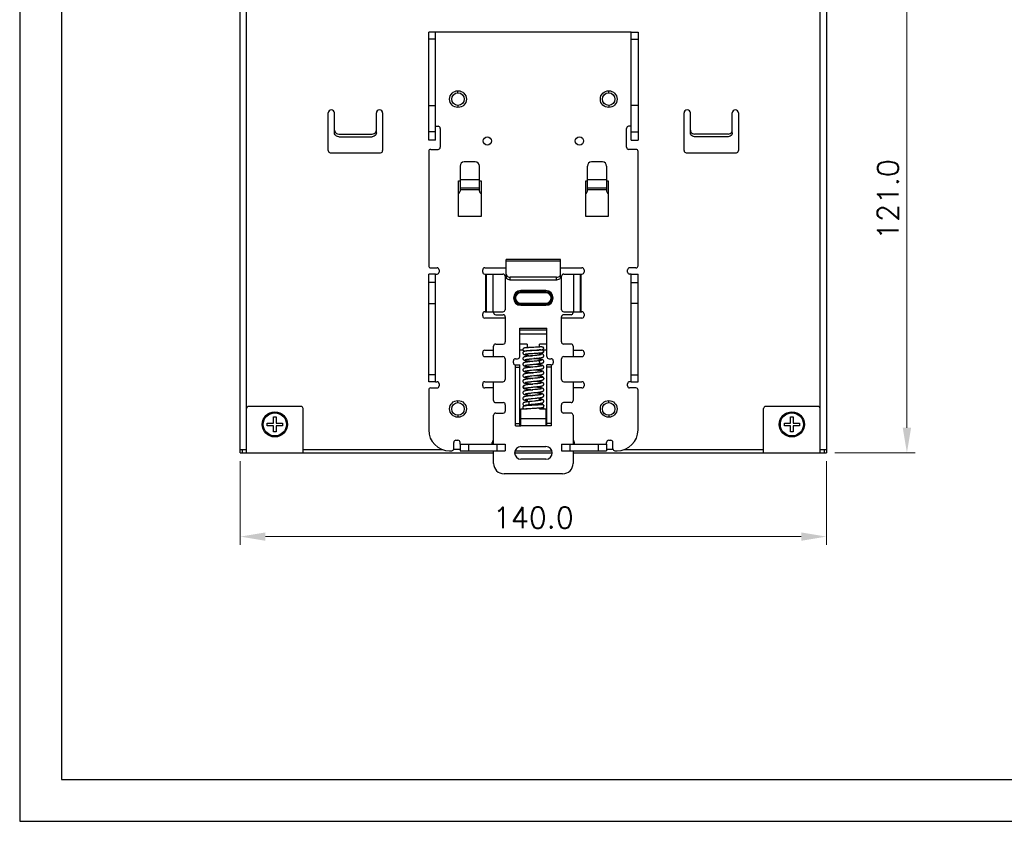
# Model space of a CAD drawing. Header units: inches. Extents: x 0 to 5108, y 0 to 2887.
# Tile 1 of 17: x 0 to 235, y 0 to 191. Entities that reach past the tile are written whole.
import ezdxf

# ---------------------------------------------------------------- set-up
doc = ezdxf.new("R2010")
doc.units = ezdxf.units.IN
doc.header["$MEASUREMENT"] = 0
doc.layers.add('Dimension', color=2, linetype='Continuous', lineweight=9)
doc.styles.add('ROMANS', font='romans')
doc.dimstyles.new('yutana', dxfattribs={"dimscale": 2, "dimtxt": 2, "dimasz": 1.5, "dimexe": 1, "dimexo": 1, "dimgap": 1, "dimtad": 1, "dimdec": 1, "dimzin": 0, "dimdsep": 46, "dimtxsty": 'ROMANS', "dimcen": 0, "dimadec": 0, "dimazin": 0, "dimtp": 0.01, "dimtm": 0.01, "dimtfac": 1, "dimtdec": 1, "dimtmove": 0, "dimatfit": 3, "dimfxl": 1, "dimtolj": 1, "dimtzin": 0, "dimlwd": 0, "dimlwe": 0, "dimarcsym": 0})

# ---------------------------------------------------------------- blocks, each defined once
blk = doc.blocks.new('*D6')
at = {"layer": 'Defpoints', "color": 0}
for p in [(192.69, 209), (211.92, 209), (192.69, 88)]:
    blk.add_point(p, dxfattribs=at)
at = {"layer": 'Dimension', "color": 0, "lineweight": 0}
for p, q in [((194.69, 209), (213.92, 209)), ((211.92, 94), (211.92, 203)), ((194.69, 88), (213.92, 88))]:
    blk.add_line(p, q, dxfattribs=at)
at = {"layer": 'Dimension', "color": 0}
for points in [[(210.92, 203), (212.92, 203), (211.92, 209)], [(210.92, 94), (212.92, 94), (211.92, 88)]]:
    blk.add_solid(points, dxfattribs=at)
at = {"layer": 'Dimension', "color": 0, "insert": (207.42, 148.5), "char_height": 5, "attachment_point": 5, "rotation": 90, "style": 'ROMANS'}
blk.add_mtext('\\A1;121.0', dxfattribs=at)
blk = doc.blocks.new('*D5')
at = {"layer": 'Defpoints', "color": 0}
for p in [(52.69, 88), (192.69, 88), (192.69, 68)]:
    blk.add_point(p, dxfattribs=at)
at = {"layer": 'Dimension', "color": 0, "lineweight": 0}
for p, q in [((52.69, 86), (52.69, 66)), ((192.69, 86), (192.69, 66)), ((58.69, 68), (186.69, 68))]:
    blk.add_line(p, q, dxfattribs=at)
at = {"layer": 'Dimension', "color": 0}
for points in [[(58.69, 69), (58.69, 67), (52.69, 68)], [(186.69, 69), (186.69, 67), (192.69, 68)]]:
    blk.add_solid(points, dxfattribs=at)
at = {"layer": 'Dimension', "color": 0, "insert": (122.69, 72.5), "char_height": 5, "attachment_point": 5, "style": 'ROMANS'}
blk.add_mtext('\\A1;140.0', dxfattribs=at)

msp = doc.modelspace()

# ---------------------------------------------------------------- linework, layer by layer
for p, q in [((52.69, 88.8), (52.69, 208.2)), ((54.19, 88), (54.19, 209)), ((191.19, 88), (191.19, 209)), ((192.69, 208.2), (192.69, 88.8)), ((97.69, 162.7), (97.69, 188.5)), ((99.29, 188.5), (97.69, 188.5)), ((99.29, 162.7), (99.29, 188.5)), ((146.09, 188.5), (99.29, 188.5)), ((146.09, 162.7), (146.09, 188.5)), ((146.09, 188.5), (147.69, 188.5)), ((147.69, 188.5), (147.69, 162.7)), ((52.63, 124.1), (52.63, 187.6)), ((52.63, 187.6), (52.69, 187.6)), ((52.63, 186.6), (52.69, 186.6)), ((99.29, 186.84), (97.69, 186.84)), ((146.09, 186.84), (147.69, 186.84)), ((104.69, 174), (104.69, 174.5)), ((140.69, 174), (140.69, 174.5)), ((97.69, 171), (99.29, 171)), ((104.69, 171), (104.69, 170.5)), ((140.69, 171), (140.69, 170.5)), ((147.69, 171), (146.09, 171)), ((73.69, 160.2), (73.69, 169.2)), ((75.19, 165.07), (75.19, 169.2)), ((85.19, 165.07), (85.19, 169.2)), ((86.69, 169.2), (86.69, 160.2)), ((158.69, 160.2), (158.69, 169.2)), ((160.19, 165.07), (160.19, 169.2)), ((170.19, 165.07), (170.19, 169.2)), ((171.69, 169.2), (171.69, 160.2)), ((75.19, 164.44), (75.19, 165.07)), ((85.19, 164.44), (85.19, 165.07)), ((99.29, 164.7), (97.69, 164.7)), ((99.29, 166), (99.94, 166)), ((100.44, 165.5), (100.44, 161)), ((144.94, 161), (144.94, 165.5)), ((146.09, 166), (145.44, 166)), ((146.09, 164.7), (147.69, 164.7)), ((160.19, 164.44), (160.19, 165.07)), ((170.19, 164.44), (170.19, 165.07)), ((76.19, 164.16), (84.19, 164.16)), ((76.19, 163.53), (84.19, 163.53)), ((99.29, 162.7), (97.69, 162.7)), ((146.09, 162.7), (147.69, 162.7)), ((169.19, 164.16), (161.19, 164.16)), ((169.19, 163.53), (161.19, 163.53)), ((97.69, 160), (97.69, 132.7)), ((98.19, 160.5), (99.94, 160.5)), ((147.19, 160.5), (145.44, 160.5)), ((147.69, 132.7), (147.69, 160)), ((74.19, 159.7), (86.19, 159.7)), ((159.19, 159.7), (171.19, 159.7)), ((105.19, 156.5), (105.19, 150.5)), ((108.79, 157.5), (106.19, 157.5)), ((109.79, 150.5), (109.79, 156.5)), ((135.59, 150.5), (135.59, 156.5)), ((139.19, 157.5), (136.59, 157.5)), ((140.19, 156.5), (140.19, 150.5)), ((104.79, 144.5), (104.79, 153)), ((104.79, 153), (105.19, 153)), ((105.19, 153.27), (109.79, 153.27)), ((109.79, 153), (110.19, 153)), ((110.19, 153), (110.19, 144.5)), ((135.19, 153), (135.59, 153)), ((135.19, 144.5), (135.19, 153)), ((135.59, 153.27), (140.19, 153.27)), ((140.19, 153), (140.59, 153)), ((140.59, 153), (140.59, 144.5)), ((105.19, 151.34), (109.79, 151.34)), ((109.79, 150.85), (105.19, 150.85)), ((135.59, 151.34), (140.19, 151.34)), ((140.19, 150.85), (135.59, 150.85)), ((110.19, 144.5), (104.79, 144.5)), ((140.59, 144.5), (135.19, 144.5)), ((129.19, 134.2), (116.19, 134.2)), ((116.19, 130.7), (116.19, 134.2)), ((129.19, 130.7), (129.19, 134.2)), ((98.19, 132.2), (99.69, 132.2)), ((111.09, 132.2), (116.19, 132.2)), ((116.19, 133.84), (129.19, 133.84)), ((129.19, 132.2), (134.29, 132.2)), ((147.19, 132.2), (145.69, 132.2)), ((97.69, 105), (97.69, 130.7)), ((99.29, 130.7), (97.69, 130.7)), ((99.29, 105), (99.29, 130.7)), ((99.29, 130.7), (99.69, 130.7)), ((100.19, 131.7), (100.19, 131.2)), ((110.59, 131.2), (110.59, 131.7)), ((111.09, 130.7), (115.44, 130.7)), ((111.25, 130.7), (111.25, 121.7)), ((111.51, 121.7), (111.51, 130.7)), ((113.09, 121.7), (113.09, 130.7)), ((115.94, 130.2), (115.94, 122.2)), ((115.94, 130), (116.19, 130)), ((116.19, 130.06), (116.19, 130.7)), ((116.19, 130.04), (116.19, 130)), ((128.19, 129.94), (117.19, 129.94)), ((117.19, 129.29), (117.19, 129.94)), ((128.19, 129.29), (128.19, 129.94)), ((129.19, 130), (129.19, 130.7)), ((129.45, 130), (129.19, 130)), ((129.45, 122.2), (129.45, 130.2)), ((129.95, 130.7), (134.29, 130.7)), ((132.3, 130.7), (132.3, 121.7)), ((133.88, 130.7), (133.88, 121.7)), ((134.14, 121.7), (134.14, 130.7)), ((134.79, 131.7), (134.79, 131.2)), ((145.19, 131.2), (145.19, 131.7)), ((146.09, 130.7), (145.69, 130.7)), ((146.09, 130.7), (147.69, 130.7)), ((146.09, 105), (146.09, 130.7)), ((147.69, 105), (147.69, 130.7)), ((99.29, 128.7), (97.69, 128.7)), ((128.19, 129.29), (117.19, 129.29)), ((146.09, 128.7), (147.69, 128.7)), ((52.63, 125.1), (52.69, 125.1)), ((125.69, 126.75), (119.69, 126.75)), ((119.69, 126.25), (119.69, 126.75)), ((125.69, 126.5), (119.69, 126.5)), ((125.69, 126.25), (119.69, 126.25)), ((125.69, 126.25), (125.69, 126.75)), ((52.63, 124.1), (52.69, 124.1)), ((97.69, 123.7), (99.29, 123.7)), ((119.69, 123.75), (125.69, 123.75)), ((119.69, 123.25), (119.69, 123.75)), ((119.69, 123.5), (125.69, 123.5)), ((119.69, 123.25), (125.69, 123.25)), ((125.69, 123.75), (125.69, 123.25)), ((147.69, 123.7), (146.09, 123.7)), ((110.59, 120.7), (110.59, 121.2)), ((111.09, 121.7), (115.44, 121.7)), ((115.99, 120.2), (111.09, 120.2)), ((113.19, 121.5), (113.19, 121.7)), ((113.69, 121), (115.49, 121)), ((115.99, 120.5), (115.99, 114.5)), ((129.39, 114.5), (129.39, 120.5)), ((134.29, 120.2), (129.39, 120.2)), ((131.69, 121), (129.89, 121)), ((129.95, 121.7), (134.29, 121.7)), ((132.19, 121.7), (132.19, 121.5)), ((134.79, 121.2), (134.79, 120.7)), ((119.44, 117.77), (125.94, 117.77)), ((119.44, 111), (119.44, 117.77)), ((125.94, 111), (125.94, 117.77)), ((119.44, 117.43), (125.94, 117.43)), ((119.44, 116.46), (125.94, 116.46)), ((113.19, 111), (113.19, 113.5)), ((113.69, 114), (115.49, 114)), ((121.19, 114), (119.44, 114)), ((121.19, 114), (121.19, 113.12)), ((123.19, 113.23), (122.79, 113.21)), ((125.94, 114), (124.19, 114)), ((124.19, 113.29), (124.19, 114)), ((131.69, 114), (129.89, 114)), ((132.19, 113.5), (132.19, 111)), ((110.59, 111.5), (110.59, 112)), ((111.09, 112.5), (113.19, 112.5)), ((111.09, 111), (115.44, 111)), ((120.24, 112.5), (119.44, 112.5)), ((121.13, 111.65), (121.23, 111.66)), ((121.19, 112.41), (121.19, 112.36)), ((121.69, 111.2), (122.45, 111.2)), ((121.77, 112.45), (122.03, 112.47)), ((122.03, 112.47), (122.3, 112.48)), ((122.34, 110.49), (122.95, 110.55)), ((123.05, 111.26), (122.43, 111.2)), ((122.53, 111.77), (122.89, 111.79)), ((123.5, 112.53), (122.68, 112.48)), ((123.22, 112.53), (123.53, 112.55)), ((124.19, 111.7), (124.19, 111.88)), ((124.22, 111.74), (124.2, 111.74)), ((124.79, 112.65), (124.83, 112.65)), ((124.93, 112.68), (124.85, 112.66)), ((124.85, 111.96), (124.85, 111.96)), ((125.94, 112.5), (125.15, 112.5)), ((129.95, 111), (134.29, 111)), ((132.19, 112.5), (134.29, 112.5)), ((134.79, 112), (134.79, 111.5)), ((115.94, 110.5), (115.94, 105.5)), ((117.94, 109.5), (117.94, 110)), ((118.44, 110.5), (118.94, 110.5)), ((118.44, 109), (119.44, 109)), ((118.44, 94.5), (118.44, 109)), ((118.44, 108.5), (119.44, 108.5)), ((119.44, 94.5), (119.44, 109)), ((123.01, 108.54), (122.38, 108.47)), ((122.46, 109.14), (123.09, 109.21)), ((126.94, 109), (125.94, 109)), ((125.94, 94.5), (125.94, 109)), ((126.94, 108.5), (125.94, 108.5)), ((126.44, 110.5), (126.94, 110.5)), ((126.94, 109), (126.94, 94.5)), ((127.44, 110), (127.44, 109.5)), ((129.45, 105.5), (129.45, 110.5)), ((99.29, 106.68), (97.69, 106.68)), ((122.28, 107.76), (123.07, 107.84)), ((122.36, 106.41), (123.08, 106.48)), ((124.63, 106.04), (124.59, 106.03)), ((124.64, 106.04), (124.63, 106.04)), ((146.09, 106.68), (147.69, 106.68)), ((99.29, 105), (97.69, 105)), ((98.19, 103.5), (99.69, 103.5)), ((99.29, 105), (99.69, 105)), ((100.19, 104.5), (100.19, 104)), ((110.59, 104), (110.59, 104.5)), ((111.09, 105), (115.44, 105)), ((113.19, 103.5), (111.09, 103.5)), ((113.19, 100.5), (113.19, 105)), ((120.54, 104.13), (120.54, 104.13)), ((122.36, 105.05), (122.95, 105.11)), ((122.99, 104.46), (122.38, 104.39)), ((123.05, 105.82), (122.41, 105.76)), ((125.04, 105.47), (125.04, 105.47)), ((125.19, 105.7), (125.19, 105.78)), ((129.95, 105), (134.29, 105)), ((132.19, 105), (132.19, 100.5)), ((134.29, 103.5), (132.19, 103.5)), ((134.79, 104.5), (134.79, 104)), ((145.19, 104), (145.19, 104.5)), ((146.09, 105), (145.69, 105)), ((147.19, 103.5), (145.69, 103.5)), ((146.09, 105), (147.69, 105)), ((97.69, 103), (97.69, 93.5)), ((120.75, 103.47), (120.75, 103.47)), ((123.04, 103.1), (122.39, 103.03)), ((122.39, 102.34), (123, 102.4)), ((122.98, 101.73), (122.39, 101.67)), ((147.69, 93.5), (147.69, 103)), ((67.19, 99.1), (54.69, 99.1)), ((104.69, 100), (104.69, 100.5)), ((113.69, 100), (115.49, 100)), ((115.99, 99.5), (115.99, 98)), ((121.1, 100.82), (121.22, 100.84)), ((121.19, 100.8), (121.19, 100.18)), ((121.19, 99.48), (121.19, 99.29)), ((122.3, 99.35), (121.97, 99.34)), ((122.95, 99.39), (122.3, 99.35)), ((122.97, 100.37), (122.38, 100.31)), ((122.46, 100.98), (123.11, 101.05)), ((122.48, 99.62), (123.15, 99.69)), ((123.24, 99.4), (122.95, 99.39)), ((123.5, 99.42), (123.24, 99.4)), ((123.74, 99.43), (123.5, 99.42)), ((124.3, 100.84), (124.18, 100.86)), ((124.19, 100.51), (124.19, 100.8)), ((124.19, 99.46), (124.19, 99.81)), ((124.69, 99.51), (124.7, 99.52)), ((125.19, 99.2), (125.19, 99.2)), ((129.39, 98), (129.39, 99.5)), ((131.69, 100), (129.89, 100)), ((140.69, 100), (140.69, 100.5)), ((190.69, 99.1), (178.19, 99.1)), ((60.64, 95.1), (60.64, 96.6)), ((60.64, 96.6), (61.24, 96.6)), ((61.24, 96.6), (61.24, 95.1)), ((67.69, 88), (67.69, 98.6)), ((104.69, 97), (104.69, 96.5)), ((113.19, 90.1), (113.19, 97)), ((113.69, 97.5), (115.49, 97.5)), ((119.69, 98.5), (121.19, 98.5)), ((119.69, 94.5), (119.69, 98.5)), ((121.19, 98.59), (121.19, 98.5)), ((121.83, 98.63), (122.11, 98.64)), ((122.11, 98.64), (122.41, 98.66)), ((124.19, 98.5), (124.19, 98.76)), ((124.19, 98.5), (125.69, 98.5)), ((125.69, 98.5), (125.69, 94.5)), ((131.69, 97.5), (129.89, 97.5)), ((132.19, 97), (132.19, 90.1)), ((140.69, 97), (140.69, 96.5)), ((177.69, 88), (177.69, 98.6)), ((184.14, 96.6), (184.74, 96.6)), ((184.14, 95.1), (184.14, 96.6)), ((184.74, 96.6), (184.74, 95.1)), ((59.14, 94.5), (59.14, 95.1)), ((59.14, 95.1), (60.64, 95.1)), ((60.64, 94.5), (59.14, 94.5)), ((60.64, 93), (60.64, 94.5)), ((61.24, 95.1), (62.74, 95.1)), ((61.24, 94.5), (61.24, 93)), ((62.74, 94.5), (61.24, 94.5)), ((62.74, 95.1), (62.74, 94.5)), ((118.44, 95), (119.44, 95)), ((118.44, 94.5), (119.69, 94.5)), ((125.69, 96.1), (119.69, 96.1)), ((125.69, 94.5), (119.69, 94.5)), ((126.94, 94.5), (125.69, 94.5)), ((126.94, 95), (125.94, 95)), ((182.64, 95.1), (184.14, 95.1)), ((182.64, 94.5), (182.64, 95.1)), ((184.14, 94.5), (182.64, 94.5)), ((184.14, 93), (184.14, 94.5)), ((184.74, 95.1), (186.24, 95.1)), ((186.24, 94.5), (184.74, 94.5)), ((184.74, 94.5), (184.74, 93)), ((186.24, 95.1), (186.24, 94.5)), ((61.24, 93), (60.64, 93)), ((184.74, 93), (184.14, 93)), ((103.69, 89), (103.69, 90.5)), ((104.19, 91), (104.69, 91)), ((105.19, 90.1), (105.19, 90.5)), ((105.19, 90.1), (115.94, 90.1)), ((105.19, 90.1), (105.19, 88.5)), ((107.19, 90.1), (107.19, 88.5)), ((112.89, 90.1), (112.89, 90.5)), ((113.94, 90.1), (113.94, 88.5)), ((115.94, 90.1), (115.94, 88.5)), ((119.69, 89.5), (125.69, 89.5)), ((129.44, 90.1), (140.19, 90.1)), ((129.44, 90.1), (129.44, 88.5)), ((131.44, 90.1), (131.44, 88.5)), ((132.49, 90.1), (132.49, 90.5)), ((138.19, 90.1), (138.19, 88.5)), ((140.19, 90.1), (140.19, 90.5)), ((140.19, 90.1), (140.19, 88.5)), ((140.69, 91), (141.19, 91)), ((141.69, 89), (141.69, 90.5)), ((52.69, 88), (52.69, 88.8)), ((52.69, 88.8), (54.19, 88.8)), ((52.69, 88), (113.19, 88)), ((53.19, 88), (53.19, 88.8)), ((67.69, 88.8), (101.08, 88.8)), ((102.69, 88.5), (103.19, 88.5)), ((105.19, 88.8), (103.65, 88.8)), ((105.19, 88.5), (115.94, 88.5)), ((113.19, 85.5), (113.19, 88.5)), ((118.21, 88), (127.18, 88)), ((118.28, 88.5), (127.11, 88.5)), ((129.44, 88.5), (140.19, 88.5)), ((132.19, 88.5), (132.19, 85.5)), ((132.19, 88), (192.69, 88)), ((141.74, 88.8), (140.19, 88.8)), ((142.19, 88.5), (142.69, 88.5)), ((144.31, 88.8), (177.69, 88.8)), ((191.19, 88.8), (192.69, 88.8)), ((192.19, 88.8), (192.19, 88)), ((192.69, 88.8), (192.69, 88)), ((125.69, 86.5), (119.69, 86.5)), ((129.69, 83), (115.69, 83))]:
    msp.add_line(p, q)
at = {"ltscale": 5}
for points in [[(0, 0), (560, 0), (560, 297), (0, 297)], [(10, 10), (550, 10), (550, 287), (10, 287)]]:
    msp.add_lwpolyline(points, close=True, dxfattribs=at)
for points in [[(75.19, 165.07), (75.23, 164.84), (75.33, 164.62)], [(84.19, 164.16), (84.45, 164.2), (84.69, 164.29), (84.9, 164.43), (85.06, 164.62), (85.16, 164.84), (85.19, 165.07)], [(160.19, 165.07), (160.23, 164.84), (160.33, 164.62), (160.49, 164.43), (160.69, 164.29), (160.94, 164.2), (161.19, 164.16)], [(170.06, 164.62), (170.16, 164.84), (170.19, 165.07)], [(76.19, 163.53), (75.94, 163.56), (75.69, 163.65), (75.49, 163.8), (75.33, 163.98), (75.23, 164.2), (75.19, 164.44)], [(75.33, 164.62), (75.49, 164.43), (75.69, 164.29), (75.94, 164.2), (76.19, 164.16)], [(85.19, 164.44), (85.16, 164.2), (85.06, 163.98), (84.9, 163.8), (84.69, 163.65), (84.45, 163.56), (84.19, 163.53)], [(161.19, 163.53), (160.94, 163.56), (160.69, 163.65), (160.49, 163.8), (160.33, 163.98), (160.23, 164.2), (160.19, 164.44)], [(169.19, 164.16), (169.45, 164.2), (169.69, 164.29), (169.9, 164.43), (170.06, 164.62)], [(170.19, 164.44), (170.16, 164.2), (170.06, 163.98), (169.9, 163.8), (169.69, 163.65), (169.45, 163.56), (169.19, 163.53)], [(116.19, 130.7), (116.23, 130.5), (116.33, 130.32), (116.49, 130.16), (116.69, 130.04), (116.94, 129.96), (117.19, 129.94)], [(117.19, 129.29), (116.94, 129.32), (116.69, 129.4), (116.49, 129.52), (116.33, 129.68), (116.23, 129.86), (116.19, 130.06)], [(128.19, 129.94), (128.45, 129.96), (128.69, 130.04), (128.9, 130.16), (129.06, 130.32), (129.16, 130.5), (129.19, 130.7)], [(129.19, 130.06), (129.16, 129.86), (129.06, 129.68), (128.9, 129.52), (128.69, 129.4), (128.45, 129.32), (128.19, 129.29)], [(121.29, 113.12), (121.16, 113.11), (121.05, 113.11), (120.95, 113.1), (120.86, 113.09), (120.79, 113.08), (120.72, 113.07), (120.65, 113.07), (120.6, 113.06), (120.55, 113.05), (120.51, 113.04), (120.46, 113.03), (120.41, 113), (120.35, 112.97), (120.29, 112.91), (120.24, 112.84), (120.2, 112.76), (120.19, 112.68)], [(122.05, 113.17), (121.88, 113.16), (121.71, 113.15), (121.56, 113.14), (121.42, 113.13), (121.29, 113.12)], [(122.79, 113.21), (122.41, 113.19), (122.05, 113.17)], [(124.31, 113.3), (124.15, 113.28), (123.97, 113.27), (123.79, 113.26), (123.59, 113.25), (123.39, 113.24), (123.19, 113.23)], [(124.71, 113.34), (124.67, 113.33), (124.58, 113.32), (124.46, 113.31), (124.31, 113.3)], [(124.71, 113.34), (124.74, 113.35), (124.83, 113.35), (124.93, 113.32), (125.01, 113.26), (125.07, 113.19), (125.11, 113.1), (125.12, 113)], [(125.12, 113), (125.11, 112.9), (125.07, 112.81), (125.01, 112.74), (124.93, 112.68)], [(120.19, 112.68), (120.2, 112.6), (120.24, 112.51), (120.29, 112.44), (120.35, 112.38), (120.41, 112.35), (120.46, 112.33), (120.51, 112.31), (120.55, 112.3), (120.6, 112.3), (120.65, 112.29), (120.65, 112.29)], [(121.28, 112.37), (121.15, 112.36), (121.03, 112.34), (120.93, 112.33), (120.83, 112.32), (120.75, 112.3), (120.67, 112.29), (120.6, 112.28), (120.54, 112.26), (120.48, 112.24), (120.42, 112.22), (120.36, 112.18), (120.3, 112.13), (120.24, 112.05), (120.2, 111.95), (120.19, 111.87)], [(120.19, 111.87), (120.2, 111.8), (120.24, 111.7), (120.29, 111.62), (120.36, 111.57), (120.42, 111.53), (120.48, 111.5), (120.55, 111.48), (120.61, 111.46), (120.69, 111.45), (120.77, 111.43), (120.87, 111.41), (120.98, 111.4), (121.1, 111.38), (121.24, 111.36), (121.35, 111.35)], [(122.43, 111.2), (122.21, 111.18), (121.99, 111.15), (121.79, 111.13), (121.59, 111.11), (121.4, 111.09), (121.23, 111.07), (121.08, 111.04), (120.95, 111.02), (120.83, 111), (120.73, 110.98), (120.64, 110.96), (120.57, 110.94), (120.5, 110.92), (120.43, 110.89), (120.36, 110.85), (120.3, 110.79), (120.24, 110.72), (120.21, 110.62), (120.19, 110.54)], [(120.19, 110.54), (120.2, 110.46), (120.24, 110.36), (120.29, 110.28), (120.36, 110.22), (120.42, 110.19), (120.49, 110.16), (120.55, 110.13), (120.62, 110.11), (120.7, 110.1), (120.78, 110.08), (120.88, 110.06), (120.99, 110.04), (121.11, 110.02), (121.24, 110), (121.39, 109.99), (121.55, 109.97), (121.72, 109.95), (121.9, 109.93), (122.1, 109.91), (122.31, 109.88), (122.6, 109.86)], [(120.68, 112.36), (120.68, 112.36), (120.68, 112.36), (120.69, 112.36), (120.71, 112.37), (120.74, 112.37), (120.77, 112.38), (120.82, 112.38), (120.87, 112.39), (120.93, 112.39), (120.99, 112.4), (121.07, 112.41), (121.15, 112.41)], [(120.72, 111.59), (120.72, 111.59), (120.72, 111.59), (120.75, 111.59), (120.78, 111.6), (120.83, 111.61), (120.89, 111.62), (120.96, 111.63), (121.04, 111.64), (121.13, 111.65)], [(121.15, 112.41), (121.23, 112.42), (121.33, 112.42), (121.43, 112.43), (121.54, 112.44), (121.65, 112.44), (121.77, 112.45)], [(121.23, 111.66), (121.34, 111.68), (121.47, 111.69), (121.6, 111.7), (121.73, 111.71), (121.88, 111.72), (122.03, 111.73), (122.2, 111.75), (122.36, 111.76), (122.53, 111.77)], [(122.68, 112.48), (122.47, 112.46), (122.28, 112.45), (122.09, 112.44), (121.91, 112.42), (121.74, 112.41), (121.57, 112.4), (121.42, 112.38), (121.28, 112.37)], [(122.3, 112.48), (122.75, 112.5), (123.22, 112.53)], [(125.19, 109.86), (125.19, 109.93), (125.15, 110.03), (125.1, 110.11), (125.03, 110.17), (124.97, 110.21), (124.9, 110.24), (124.83, 110.26), (124.76, 110.28), (124.68, 110.3), (124.58, 110.32), (124.47, 110.34), (124.34, 110.36), (124.19, 110.38), (124.03, 110.4), (123.85, 110.42), (123.65, 110.45), (123.45, 110.47), (123.24, 110.49), (123.02, 110.51), (122.79, 110.54)], [(122.89, 111.79), (123.26, 111.82), (123.62, 111.84)], [(122.95, 110.55), (123.17, 110.57), (123.39, 110.6), (123.59, 110.62), (123.79, 110.64), (123.97, 110.66), (124.12, 110.68), (124.26, 110.7), (124.39, 110.72), (124.5, 110.74), (124.6, 110.76), (124.69, 110.77), (124.77, 110.79), (124.84, 110.81), (124.9, 110.84), (124.97, 110.86), (125.03, 110.9), (125.09, 110.96), (125.15, 111.04), (125.19, 111.14), (125.19, 111.22)], [(124.14, 111.39), (124.02, 111.37), (123.88, 111.35), (123.74, 111.34), (123.58, 111.32), (123.42, 111.3), (123.24, 111.28), (123.05, 111.26)], [(124.27, 112.59), (124.09, 112.58), (123.9, 112.56), (123.7, 112.55), (123.5, 112.53)], [(123.53, 112.55), (123.68, 112.55), (123.83, 112.56), (123.98, 112.57), (124.12, 112.58)], [(123.62, 111.84), (123.8, 111.85), (123.97, 111.87), (124.13, 111.88)], [(124.12, 112.58), (124.25, 112.59), (124.38, 112.6)], [(124.13, 111.88), (124.29, 111.89), (124.43, 111.9), (124.56, 111.92), (124.67, 111.93), (124.77, 111.94), (124.85, 111.96)], [(124.65, 111.48), (124.65, 111.48), (124.63, 111.48), (124.6, 111.47), (124.56, 111.46), (124.5, 111.45), (124.43, 111.43), (124.35, 111.42), (124.25, 111.4), (124.14, 111.39)], [(125.19, 111.22), (125.19, 111.29), (125.15, 111.38), (125.1, 111.46), (125.04, 111.52), (124.97, 111.56), (124.91, 111.59), (124.84, 111.62), (124.77, 111.64), (124.69, 111.66), (124.6, 111.68), (124.49, 111.7), (124.36, 111.72), (124.22, 111.74)], [(124.44, 112.61), (124.43, 112.6), (124.27, 112.59)], [(124.38, 112.6), (124.5, 112.61), (124.61, 112.62), (124.7, 112.63)], [(124.7, 112.63), (124.78, 112.64), (124.85, 112.66)], [(124.83, 112.65), (124.93, 112.62), (125.01, 112.56), (125.07, 112.49), (125.11, 112.4), (125.12, 112.3)], [(124.85, 111.96), (124.89, 111.97), (124.93, 111.98), (124.98, 112), (125.04, 112.03), (125.1, 112.09), (125.16, 112.16), (125.19, 112.26), (125.19, 112.33)], [(125.12, 112.3), (125.11, 112.2), (125.07, 112.11), (125.01, 112.04), (124.93, 111.98), (124.85, 111.96)], [(125.19, 112.33), (125.19, 112.4), (125.15, 112.49), (125.1, 112.57), (125.04, 112.62), (124.97, 112.66), (124.92, 112.68), (124.92, 112.68)], [(122.89, 109.88), (122.39, 109.84), (122.16, 109.81), (121.95, 109.79), (121.75, 109.77), (121.56, 109.75), (121.39, 109.73), (121.23, 109.7), (121.09, 109.68), (120.96, 109.67), (120.84, 109.65), (120.74, 109.63), (120.65, 109.61), (120.57, 109.58), (120.5, 109.56), (120.43, 109.53), (120.36, 109.49), (120.29, 109.43), (120.24, 109.35), (120.2, 109.25), (120.19, 109.18)], [(120.19, 109.18), (120.2, 109.1), (120.24, 109.01), (120.29, 108.92), (120.36, 108.87), (120.42, 108.83), (120.48, 108.8), (120.55, 108.78), (120.61, 108.76), (120.69, 108.74), (120.77, 108.72), (120.87, 108.7), (120.99, 108.68), (121.11, 108.66), (121.25, 108.64), (121.41, 108.62), (121.58, 108.6), (121.77, 108.58), (121.98, 108.56), (122.21, 108.53), (122.6, 108.5)], [(122.38, 108.47), (122.17, 108.45), (121.96, 108.43), (121.75, 108.41), (121.56, 108.39), (121.38, 108.36), (121.21, 108.34), (121.07, 108.32), (120.94, 108.3), (120.83, 108.28), (120.73, 108.26), (120.65, 108.24), (120.57, 108.22), (120.5, 108.2), (120.43, 108.17), (120.36, 108.13), (120.3, 108.07), (120.24, 107.99), (120.2, 107.89), (120.19, 107.82)], [(120.74, 110.27), (120.74, 110.27), (120.76, 110.27), (120.79, 110.28), (120.83, 110.29), (120.89, 110.31), (120.96, 110.32), (121.05, 110.33), (121.14, 110.35), (121.26, 110.37), (121.38, 110.38), (121.51, 110.4), (121.66, 110.42), (121.81, 110.43), (121.98, 110.45), (122.15, 110.47), (122.34, 110.49)], [(120.74, 108.91), (120.74, 108.91), (120.75, 108.91), (120.78, 108.92), (120.82, 108.93), (120.87, 108.94), (120.94, 108.96), (121.02, 108.97), (121.12, 108.99), (121.22, 109), (121.34, 109.02), (121.47, 109.03), (121.61, 109.05), (121.76, 109.07), (121.92, 109.09), (122.09, 109.1), (122.27, 109.12), (122.46, 109.14)], [(125.19, 108.5), (125.19, 108.57), (125.15, 108.67), (125.09, 108.75), (125.03, 108.81), (124.96, 108.85), (124.9, 108.88), (124.83, 108.9), (124.76, 108.92), (124.68, 108.94), (124.59, 108.96), (124.48, 108.98), (124.36, 109), (124.22, 109.02), (124.06, 109.04), (123.88, 109.06), (123.69, 109.08), (123.48, 109.1), (123.27, 109.13), (123.06, 109.15), (122.79, 109.18)], [(123.93, 110), (123.69, 109.97), (123.42, 109.94), (123.15, 109.91), (122.89, 109.88)], [(124.65, 108.76), (124.65, 108.76), (124.63, 108.76), (124.6, 108.75), (124.55, 108.74), (124.49, 108.72), (124.41, 108.71), (124.32, 108.69), (124.21, 108.68), (124.1, 108.66), (123.97, 108.64), (123.84, 108.63), (123.69, 108.61), (123.54, 108.59), (123.37, 108.58), (123.19, 108.56), (123.01, 108.54)], [(123.07, 107.84), (123.28, 107.87), (123.5, 107.89), (123.7, 107.91), (123.89, 107.93), (124.07, 107.95), (124.22, 107.97), (124.35, 107.99), (124.47, 108.01), (124.58, 108.03), (124.67, 108.05), (124.76, 108.07), (124.83, 108.09), (124.9, 108.11), (124.96, 108.14), (125.03, 108.18), (125.09, 108.24), (125.15, 108.32), (125.19, 108.42), (125.19, 108.5)], [(123.09, 109.21), (123.31, 109.23), (123.53, 109.25), (123.76, 109.28), (123.96, 109.3)], [(124.65, 110.12), (124.65, 110.12), (124.64, 110.12), (124.61, 110.11), (124.57, 110.1), (124.51, 110.09), (124.44, 110.07), (124.36, 110.06), (124.26, 110.04), (124.16, 110.03), (124.04, 110.01), (123.93, 110)], [(123.93, 110), (123.97, 110), (124.03, 109.97), (124.08, 109.91), (124.12, 109.84), (124.14, 109.75), (124.15, 109.65)], [(123.96, 109.3), (124.1, 109.32), (124.24, 109.34), (124.37, 109.36), (124.49, 109.38), (124.59, 109.39), (124.68, 109.41), (124.76, 109.43), (124.83, 109.45), (124.9, 109.48), (124.96, 109.5), (125.03, 109.54), (125.09, 109.6), (125.15, 109.68), (125.19, 109.78), (125.19, 109.86)], [(124.15, 109.65), (124.14, 109.55), (124.12, 109.46), (124.08, 109.39), (124.03, 109.33), (123.97, 109.3), (123.96, 109.3)], [(120.19, 107.82), (120.2, 107.75), (120.23, 107.66), (120.28, 107.58), (120.34, 107.52), (120.4, 107.48), (120.46, 107.45), (120.52, 107.42), (120.58, 107.4), (120.65, 107.39), (120.73, 107.37), (120.8, 107.35)], [(122.25, 107.1), (122.07, 107.08), (121.9, 107.06), (121.72, 107.04), (121.56, 107.03), (121.4, 107.01), (121.24, 106.99), (121.1, 106.97), (120.97, 106.95), (120.85, 106.93), (120.75, 106.91), (120.65, 106.89), (120.57, 106.86), (120.5, 106.84), (120.43, 106.81), (120.36, 106.77), (120.3, 106.71), (120.24, 106.63), (120.2, 106.53), (120.19, 106.46)], [(120.19, 106.46), (120.2, 106.38), (120.24, 106.28), (120.3, 106.2), (120.37, 106.14), (120.43, 106.1), (120.5, 106.07), (120.56, 106.05), (120.64, 106.03), (120.72, 106.01), (120.81, 105.99), (120.92, 105.97), (121.04, 105.95), (121.17, 105.93), (121.32, 105.91), (121.48, 105.9), (121.65, 105.88), (121.83, 105.86), (122.01, 105.84), (122.2, 105.82), (122.4, 105.8), (122.6, 105.78)], [(120.74, 107.55), (120.74, 107.55), (120.76, 107.55), (120.79, 107.56), (120.84, 107.57), (120.9, 107.59), (120.98, 107.6), (121.06, 107.62), (121.16, 107.63), (121.27, 107.65), (121.38, 107.66), (121.51, 107.68), (121.65, 107.69), (121.79, 107.71), (121.95, 107.73), (122.11, 107.75), (122.28, 107.76)], [(120.74, 106.19), (120.74, 106.19), (120.76, 106.19), (120.79, 106.2), (120.83, 106.21), (120.89, 106.23), (120.96, 106.24), (121.04, 106.25), (121.13, 106.27), (121.23, 106.28), (121.34, 106.3), (121.46, 106.31), (121.59, 106.33), (121.73, 106.34), (121.88, 106.36), (122.03, 106.38), (122.19, 106.39), (122.36, 106.41)], [(120.8, 107.35), (120.89, 107.35), (120.97, 107.38), (121.04, 107.44), (121.1, 107.51), (121.13, 107.6), (121.14, 107.63)], [(120.8, 107.35), (120.92, 107.33), (121.06, 107.31), (121.22, 107.29), (121.39, 107.27), (121.57, 107.24), (121.76, 107.22), (121.95, 107.2), (122.14, 107.18), (122.33, 107.16), (122.6, 107.14)], [(123.12, 107.19), (122.78, 107.15), (122.25, 107.1)], [(125.19, 107.14), (125.19, 107.21), (125.15, 107.31), (125.09, 107.4), (125.02, 107.45), (124.95, 107.49), (124.88, 107.52), (124.8, 107.55), (124.71, 107.57), (124.61, 107.59), (124.5, 107.61), (124.37, 107.64), (124.22, 107.66), (124.05, 107.68), (123.87, 107.7), (123.67, 107.72), (123.46, 107.75), (123.24, 107.77), (123, 107.79), (122.79, 107.82)], [(125.19, 105.78), (125.19, 105.85), (125.15, 105.96), (125.09, 106.04), (125.02, 106.1), (124.95, 106.14), (124.87, 106.17), (124.8, 106.19), (124.71, 106.21), (124.61, 106.23), (124.49, 106.26), (124.36, 106.28), (124.2, 106.3), (124.03, 106.32), (123.85, 106.34), (123.65, 106.37), (123.45, 106.39), (123.23, 106.41), (123.01, 106.43), (122.79, 106.46)], [(124.59, 106.03), (124.54, 106.01), (124.47, 106), (124.38, 105.98), (124.29, 105.97), (124.18, 105.95), (124.05, 105.93), (123.92, 105.92), (123.77, 105.9), (123.61, 105.88), (123.44, 105.86), (123.25, 105.84), (123.05, 105.82)], [(123.08, 106.48), (123.27, 106.5), (123.45, 106.52), (123.63, 106.54), (123.81, 106.56), (123.97, 106.58), (124.13, 106.6), (124.27, 106.62), (124.41, 106.64), (124.53, 106.66), (124.63, 106.68), (124.73, 106.7), (124.81, 106.72), (124.88, 106.75), (124.95, 106.78), (125.02, 106.82), (125.09, 106.88), (125.15, 106.96), (125.19, 107.06), (125.19, 107.14)], [(124.65, 107.4), (124.65, 107.4), (124.63, 107.4), (124.61, 107.39), (124.57, 107.38), (124.51, 107.37), (124.45, 107.36), (124.37, 107.34), (124.29, 107.33), (124.19, 107.31), (124.08, 107.3), (123.97, 107.28), (123.85, 107.27), (123.72, 107.25), (123.58, 107.24), (123.43, 107.22), (123.28, 107.21), (123.12, 107.19)], [(124.65, 106.04), (124.69, 106.07), (124.78, 106.1), (124.88, 106.1), (124.97, 106.07), (125.06, 106.01), (125.12, 105.94), (125.16, 105.85), (125.18, 105.75)], [(122.41, 105.76), (122.19, 105.73), (121.98, 105.71), (121.78, 105.69), (121.59, 105.67), (121.42, 105.65), (121.26, 105.63), (121.12, 105.61), (121, 105.59), (120.88, 105.57), (120.78, 105.55), (120.7, 105.54), (120.62, 105.52), (120.55, 105.5), (120.49, 105.47), (120.42, 105.45), (120.36, 105.41), (120.29, 105.35), (120.24, 105.27), (120.2, 105.17), (120.19, 105.1)], [(120.19, 105.1), (120.2, 105.03), (120.24, 104.93), (120.29, 104.85), (120.36, 104.79), (120.42, 104.75), (120.49, 104.72), (120.55, 104.69), (120.63, 104.67), (120.71, 104.65), (120.8, 104.63), (120.91, 104.61), (121.03, 104.6), (121.16, 104.58), (121.31, 104.56), (121.48, 104.54), (121.65, 104.51), (121.84, 104.49), (122.05, 104.47), (122.27, 104.45), (122.6, 104.42)], [(120.54, 104.13), (120.49, 104.11), (120.42, 104.09), (120.36, 104.05), (120.3, 103.99), (120.24, 103.91), (120.2, 103.81), (120.19, 103.74)], [(120.19, 103.74), (120.2, 103.66), (120.24, 103.56), (120.29, 103.48), (120.36, 103.42), (120.43, 103.38), (120.49, 103.35), (120.56, 103.33), (120.64, 103.31), (120.73, 103.29), (120.83, 103.27), (120.94, 103.25), (121.08, 103.23), (121.24, 103.21), (121.41, 103.18), (121.6, 103.16), (121.8, 103.14), (122, 103.12), (122.21, 103.09), (122.6, 103.06)], [(120.54, 104.13), (120.5, 104.12), (120.42, 104.06), (120.36, 103.99), (120.32, 103.9), (120.3, 103.8)], [(120.3, 103.8), (120.32, 103.7), (120.36, 103.61), (120.42, 103.54), (120.5, 103.48), (120.59, 103.45), (120.69, 103.45), (120.75, 103.47)], [(122.38, 104.39), (122.16, 104.37), (121.94, 104.35), (121.72, 104.32), (121.51, 104.3), (121.3, 104.27), (121.11, 104.25), (120.94, 104.22), (120.78, 104.19), (120.65, 104.16), (120.54, 104.13)], [(120.74, 104.83), (120.74, 104.83), (120.76, 104.83), (120.79, 104.84), (120.84, 104.85), (120.9, 104.87), (120.98, 104.88), (121.07, 104.9), (121.17, 104.91), (121.28, 104.93), (121.41, 104.95), (121.54, 104.96), (121.69, 104.98), (121.84, 105), (122, 105.01), (122.18, 105.03), (122.36, 105.05)], [(120.75, 103.47), (120.79, 103.48), (120.89, 103.51), (121.05, 103.53), (121.25, 103.56), (121.48, 103.59), (121.73, 103.63), (122, 103.65), (122.27, 103.68), (122.54, 103.71), (123.02, 103.76)], [(125.19, 104.42), (125.19, 104.49), (125.15, 104.59), (125.09, 104.67), (125.03, 104.73), (124.97, 104.77), (124.9, 104.79), (124.84, 104.82), (124.77, 104.84), (124.69, 104.86), (124.61, 104.87), (124.51, 104.89), (124.4, 104.91), (124.28, 104.93), (124.14, 104.95), (124, 104.97), (123.84, 104.99), (123.67, 105), (123.48, 105.03), (123.28, 105.05), (123.07, 105.07), (122.79, 105.1)], [(125.19, 103.06), (125.19, 103.13), (125.15, 103.23), (125.1, 103.31), (125.03, 103.36), (124.97, 103.4), (124.91, 103.43), (124.85, 103.45), (124.78, 103.47), (124.71, 103.49), (124.62, 103.51), (124.53, 103.53), (124.42, 103.55), (124.31, 103.56), (124.18, 103.58), (124.05, 103.6), (123.9, 103.62), (123.73, 103.64), (123.56, 103.66), (123.37, 103.68), (123.17, 103.7), (122.79, 103.74)], [(122.95, 105.11), (123.17, 105.13), (123.4, 105.16), (123.63, 105.18), (123.85, 105.21), (124.06, 105.23), (124.25, 105.26), (124.42, 105.28), (124.56, 105.31), (124.69, 105.33), (124.79, 105.36), (124.88, 105.39), (124.97, 105.43), (125.04, 105.47)], [(124.65, 104.68), (124.65, 104.68), (124.64, 104.68), (124.61, 104.67), (124.57, 104.66), (124.52, 104.65), (124.45, 104.64), (124.38, 104.62), (124.28, 104.61), (124.18, 104.59), (124.07, 104.58), (123.95, 104.56), (123.81, 104.54), (123.67, 104.53), (123.52, 104.51), (123.35, 104.49), (123.18, 104.47), (122.99, 104.46)], [(123.02, 103.76), (123.24, 103.78), (123.45, 103.8), (123.64, 103.82), (123.82, 103.84), (123.99, 103.86), (124.14, 103.88), (124.28, 103.9), (124.41, 103.92), (124.52, 103.94), (124.62, 103.96), (124.7, 103.98), (124.78, 104), (124.84, 104.02), (124.91, 104.04), (124.97, 104.07), (125.04, 104.11), (125.1, 104.17), (125.15, 104.25), (125.19, 104.34), (125.19, 104.42)], [(125.04, 105.47), (125.09, 105.52), (125.15, 105.6), (125.19, 105.7)], [(125.12, 105.56), (125.06, 105.49), (125.04, 105.47)], [(125.18, 105.75), (125.16, 105.65), (125.12, 105.56)], [(122.39, 103.03), (122.17, 103.01), (121.96, 102.99), (121.75, 102.97), (121.57, 102.95), (121.4, 102.93), (121.25, 102.91), (121.11, 102.89), (120.99, 102.87), (120.88, 102.85), (120.78, 102.83), (120.7, 102.82), (120.62, 102.8), (120.55, 102.78), (120.49, 102.76), (120.42, 102.73), (120.36, 102.69), (120.3, 102.63), (120.24, 102.55), (120.2, 102.45), (120.19, 102.38)], [(120.19, 102.38), (120.2, 102.31), (120.24, 102.21), (120.29, 102.13), (120.35, 102.07), (120.41, 102.03), (120.47, 102), (120.53, 101.98), (120.6, 101.96), (120.67, 101.94), (120.75, 101.92), (120.84, 101.91), (120.94, 101.89), (121.05, 101.87), (121.18, 101.85), (121.32, 101.84), (121.47, 101.82), (121.63, 101.8), (121.81, 101.78), (122, 101.76), (122.21, 101.74), (122.6, 101.7)], [(122.39, 101.67), (122.18, 101.65), (121.97, 101.63), (121.76, 101.61), (121.56, 101.59), (121.38, 101.56), (121.21, 101.54), (121.06, 101.52), (120.93, 101.5), (120.82, 101.48), (120.72, 101.46), (120.63, 101.44), (120.56, 101.42), (120.49, 101.4), (120.42, 101.37), (120.36, 101.33), (120.29, 101.27), (120.24, 101.19), (120.2, 101.09), (120.19, 101.02)], [(120.75, 103.47), (120.74, 103.47), (120.75, 103.47)], [(120.74, 102.11), (120.74, 102.11), (120.75, 102.11), (120.78, 102.12), (120.82, 102.13), (120.87, 102.14), (120.94, 102.15), (121.01, 102.17), (121.1, 102.18), (121.2, 102.2), (121.32, 102.21), (121.44, 102.23), (121.57, 102.25), (121.72, 102.26), (121.87, 102.28), (122.04, 102.3), (122.21, 102.32), (122.39, 102.34)], [(124.35, 102.2), (124.15, 102.23), (123.92, 102.26), (123.67, 102.28), (123.42, 102.31), (123.17, 102.34), (122.79, 102.38)], [(124.65, 101.96), (124.65, 101.96), (124.63, 101.96), (124.6, 101.95), (124.56, 101.94), (124.5, 101.93), (124.43, 101.91), (124.35, 101.9), (124.25, 101.88), (124.15, 101.87), (124.04, 101.85), (123.91, 101.84), (123.78, 101.82), (123.64, 101.8), (123.49, 101.79), (123.33, 101.77), (123.16, 101.75), (122.98, 101.73)], [(123, 102.4), (123.21, 102.42), (123.42, 102.44), (123.63, 102.46), (123.82, 102.48), (124, 102.51), (124.17, 102.53), (124.32, 102.55), (124.45, 102.57), (124.57, 102.59), (124.67, 102.61), (124.75, 102.63), (124.83, 102.65), (124.9, 102.68), (124.97, 102.7), (125.03, 102.75), (125.1, 102.8), (125.15, 102.88), (125.19, 102.98), (125.19, 103.06)], [(124.65, 103.32), (124.65, 103.32), (124.63, 103.32), (124.59, 103.31), (124.54, 103.3), (124.47, 103.28), (124.39, 103.27), (124.29, 103.25), (124.18, 103.23), (124.06, 103.22), (123.92, 103.2), (123.77, 103.18), (123.6, 103.16), (123.43, 103.14), (123.24, 103.12), (123.04, 103.1)], [(123.11, 101.05), (123.32, 101.07), (123.51, 101.09), (123.69, 101.11), (123.86, 101.13), (124.02, 101.15)], [(124.02, 101.15), (124.16, 101.17), (124.29, 101.18), (124.41, 101.2), (124.51, 101.22), (124.61, 101.24), (124.7, 101.26), (124.77, 101.27), (124.84, 101.29), (124.91, 101.32), (124.97, 101.35), (125.03, 101.38), (125.09, 101.44), (125.15, 101.52), (125.19, 101.62), (125.19, 101.7)], [(124.06, 101.86), (124.07, 101.95), (124.1, 102.04), (124.15, 102.11), (124.21, 102.17), (124.28, 102.2), (124.35, 102.2)], [(125.19, 101.7), (125.19, 101.78), (125.15, 101.87), (125.1, 101.95), (125.03, 102.01), (124.97, 102.05), (124.9, 102.08), (124.83, 102.1), (124.76, 102.12), (124.67, 102.14), (124.58, 102.16), (124.46, 102.18), (124.35, 102.2)], [(120.19, 101.02), (120.2, 100.94), (120.24, 100.85), (120.29, 100.76), (120.36, 100.71), (120.42, 100.67), (120.48, 100.64), (120.55, 100.61), (120.62, 100.6), (120.69, 100.58), (120.78, 100.56), (120.87, 100.54), (120.98, 100.52), (121.11, 100.5), (121.19, 100.49)], [(121.21, 100.18), (121.09, 100.17), (120.98, 100.15), (120.88, 100.14), (120.79, 100.12), (120.71, 100.11), (120.64, 100.09), (120.58, 100.07), (120.52, 100.06), (120.46, 100.04), (120.41, 100.01), (120.35, 99.97), (120.29, 99.92), (120.24, 99.84), (120.2, 99.75), (120.19, 99.67)], [(120.19, 99.67), (120.2, 99.6), (120.24, 99.5), (120.29, 99.43), (120.35, 99.37), (120.42, 99.33), (120.49, 99.3), (120.56, 99.28), (120.63, 99.26), (120.7, 99.25)], [(121.27, 99.29), (121.15, 99.29), (121.05, 99.28), (120.95, 99.27), (120.86, 99.26), (120.79, 99.25), (120.72, 99.25), (120.66, 99.24), (120.6, 99.23), (120.56, 99.22), (120.51, 99.21), (120.46, 99.2), (120.41, 99.18), (120.35, 99.14), (120.28, 99.09), (120.23, 99.01), (120.2, 98.92), (120.19, 98.85)], [(120.19, 98.85), (120.2, 98.78), (120.23, 98.69), (120.28, 98.61), (120.35, 98.56), (120.41, 98.52), (120.46, 98.5), (120.47, 98.5)], [(120.73, 99.39), (120.73, 99.39), (120.73, 99.39), (120.75, 99.4), (120.78, 99.41), (120.83, 99.42), (120.88, 99.43), (120.95, 99.44), (121.03, 99.45), (121.11, 99.47)], [(120.74, 100.75), (120.74, 100.75), (120.76, 100.75), (120.79, 100.76), (120.85, 100.78), (120.92, 100.79), (121, 100.81), (121.1, 100.82)], [(121.11, 99.47), (121.21, 99.48), (121.31, 99.49), (121.42, 99.51), (121.54, 99.52), (121.67, 99.54), (121.78, 99.55)], [(121.77, 100.25), (121.63, 100.23), (121.48, 100.22), (121.34, 100.2), (121.21, 100.18)], [(121.22, 100.84), (121.35, 100.86), (121.5, 100.88), (121.66, 100.9), (121.84, 100.92), (122.04, 100.94), (122.24, 100.96), (122.46, 100.98)], [(121.97, 99.34), (121.81, 99.33), (121.66, 99.32), (121.52, 99.31), (121.39, 99.3), (121.27, 99.29)], [(121.77, 100.25), (121.75, 100.25), (121.71, 100.22), (121.68, 100.16), (121.65, 100.09), (121.63, 100), (121.62, 99.9)], [(121.62, 99.9), (121.63, 99.8), (121.65, 99.71), (121.68, 99.64), (121.71, 99.58), (121.75, 99.55), (121.78, 99.55)], [(122.38, 100.31), (122.17, 100.29), (121.96, 100.27), (121.77, 100.25)], [(121.78, 99.55), (122, 99.57), (122.25, 99.6), (122.48, 99.62)], [(124.25, 100.52), (124.15, 100.51), (124.03, 100.49), (123.91, 100.48), (123.78, 100.46), (123.63, 100.44), (123.48, 100.43), (123.32, 100.41), (123.15, 100.39), (122.97, 100.37)], [(123.15, 99.69), (123.35, 99.71), (123.54, 99.73), (123.71, 99.75), (123.88, 99.77), (124.03, 99.79), (124.17, 99.81)], [(124.24, 99.46), (124.15, 99.46), (124.06, 99.45), (123.96, 99.45), (123.86, 99.44), (123.74, 99.43)], [(124.08, 98.75), (124.21, 98.76), (124.32, 98.77), (124.42, 98.78), (124.51, 98.79), (124.59, 98.79), (124.66, 98.8), (124.73, 98.81), (124.78, 98.82), (124.83, 98.83), (124.88, 98.84)], [(124.17, 99.81), (124.3, 99.83), (124.42, 99.84), (124.53, 99.86), (124.62, 99.88), (124.7, 99.9), (124.78, 99.92), (124.85, 99.94), (124.91, 99.96), (124.97, 99.99), (125.03, 100.03), (125.1, 100.08), (125.15, 100.17), (125.19, 100.26), (125.19, 100.34)], [(125.19, 99.2), (125.19, 99.27), (125.15, 99.36), (125.1, 99.44), (125.04, 99.49), (124.98, 99.53), (124.93, 99.55), (124.88, 99.56), (124.84, 99.57), (124.79, 99.58), (124.74, 99.59), (124.68, 99.6), (124.61, 99.61), (124.53, 99.62), (124.44, 99.63), (124.34, 99.63), (124.24, 99.64), (124.19, 99.65)], [(124.71, 99.52), (124.71, 99.52), (124.7, 99.51), (124.68, 99.51), (124.65, 99.5), (124.61, 99.5), (124.57, 99.49), (124.52, 99.49), (124.46, 99.48), (124.39, 99.48), (124.32, 99.47), (124.24, 99.46)], [(124.65, 100.6), (124.65, 100.6), (124.63, 100.6), (124.6, 100.59), (124.56, 100.58), (124.5, 100.57), (124.43, 100.55), (124.34, 100.54), (124.25, 100.52)], [(125.19, 100.34), (125.18, 100.42), (125.15, 100.52), (125.09, 100.59), (125.03, 100.65), (124.96, 100.69), (124.89, 100.72), (124.82, 100.74), (124.75, 100.76), (124.66, 100.78), (124.56, 100.8), (124.44, 100.82), (124.3, 100.84)], [(124.49, 98.5), (124.51, 98.6), (124.55, 98.69), (124.62, 98.76), (124.68, 98.8)], [(124.7, 99.52), (124.79, 99.55), (124.89, 99.55), (124.99, 99.52), (125.07, 99.46), (125.14, 99.39), (125.18, 99.3), (125.19, 99.2)], [(124.88, 98.84), (124.93, 98.85), (124.98, 98.87), (125.04, 98.91), (125.1, 98.96), (125.16, 99.04), (125.19, 99.13), (125.19, 99.2)], [(124.9, 98.84), (124.99, 98.82), (125.07, 98.76), (125.14, 98.69), (125.18, 98.6), (125.19, 98.5)], [(125.19, 98.5), (125.19, 98.57), (125.16, 98.66), (125.11, 98.74), (125.04, 98.79), (124.98, 98.83), (124.93, 98.85), (124.92, 98.85)], [(120.68, 98.53), (120.68, 98.53), (120.68, 98.53), (120.69, 98.54), (120.71, 98.54), (120.74, 98.55), (120.78, 98.55), (120.82, 98.56), (120.87, 98.56), (120.93, 98.57), (121, 98.57), (121.08, 98.58), (121.16, 98.59)], [(121.16, 98.59), (121.25, 98.59), (121.35, 98.6), (121.46, 98.61), (121.58, 98.61), (121.7, 98.62), (121.83, 98.63)], [(122.41, 98.66), (122.92, 98.69), (123.29, 98.71)], [(123.29, 98.71), (123.47, 98.72), (123.64, 98.73), (123.8, 98.74), (123.95, 98.74), (124.08, 98.75)]]:
    msp.add_lwpolyline(points)
for centre, radius in [((104.69, 172.5), 2), ((140.69, 172.5), 2), ((104.69, 172.5), 1.5), ((140.69, 172.5), 1.5), ((111.69, 162.5), 1), ((133.69, 162.5), 1), ((104.69, 98.5), 2), ((104.69, 98.5), 1.5), ((140.69, 98.5), 2), ((140.69, 98.5), 1.5), ((60.94, 94.8), 3), ((60.94, 94.8), 2.75), ((184.44, 94.8), 3), ((184.44, 94.8), 2.75)]:
    msp.add_circle(centre, radius)
for centre, radius, start, end in [((74.44, 169.2), 0.75, 0, 180), ((85.94, 169.2), 0.75, 0, 180), ((159.44, 169.2), 0.75, 0, 180), ((170.94, 169.2), 0.75, 0, 180), ((99.94, 165.5), 0.5, 0, 90), ((145.44, 165.5), 0.5, 90, 180), ((74.19, 160.2), 0.5, 180, 270), ((86.19, 160.2), 0.5, 270, 0), ((98.19, 160), 0.5, 90, 180), ((99.94, 161), 0.5, 270, 0), ((145.44, 161), 0.5, 180, 270), ((147.19, 160), 0.5, 0, 90), ((159.19, 160.2), 0.5, 180, 270), ((171.19, 160.2), 0.5, 270, 0), ((106.19, 156.5), 1, 90, 180), ((108.79, 156.5), 1, 0, 90), ((136.59, 156.5), 1, 90, 180), ((139.19, 156.5), 1, 0, 90), ((104.69, 150.5), 0.5, 281.7405, 0), ((110.29, 150.5), 0.5, 180, 258.2595), ((135.09, 150.5), 0.5, 281.7405, 0), ((140.69, 150.5), 0.5, 180, 258.2595), ((98.19, 132.7), 0.5, 180, 270), ((99.69, 131.7), 0.5, 0, 90), ((111.09, 131.7), 0.5, 90, 180), ((134.29, 131.7), 0.5, 0, 90), ((145.69, 131.7), 0.5, 90, 180), ((147.19, 132.7), 0.5, 270, 0), ((99.69, 131.2), 0.5, 270, 0), ((111.09, 131.2), 0.5, 180, 270), ((115.44, 130.2), 0.5, 0, 90), ((129.95, 130.2), 0.5, 90, 180), ((134.29, 131.2), 0.5, 270, 0), ((145.69, 131.2), 0.5, 180, 270), ((119.69, 125), 1.75, 90, 270), ((119.69, 125), 1.5, 90, 270), ((119.69, 125), 1.25, 90, 270), ((125.69, 125), 1.75, 270, 90), ((125.69, 125), 1.5, 270, 90), ((125.69, 125), 1.25, 270, 90), ((111.09, 121.2), 0.5, 90, 180), ((111.09, 120.7), 0.5, 180, 270), ((113.69, 121.5), 0.5, 180, 270), ((115.44, 122.2), 0.5, 270, 0), ((115.49, 120.5), 0.5, 0, 90), ((129.89, 120.5), 0.5, 90, 180), ((129.95, 122.2), 0.5, 180, 270), ((131.69, 121.5), 0.5, 270, 0), ((134.29, 121.2), 0.5, 0, 90), ((134.29, 120.7), 0.5, 270, 0), ((113.69, 113.5), 0.5, 90, 180), ((115.49, 114.5), 0.5, 270, 0), ((129.89, 114.5), 0.5, 180, 270), ((131.69, 113.5), 0.5, 0, 90), ((111.09, 112), 0.5, 90, 180), ((111.09, 111.5), 0.5, 180, 270), ((115.44, 110.5), 0.5, 0, 90), ((118.94, 111), 0.5, 270, 0), ((121.69, 111.7), 0.5, 184.7901, 270), ((123.69, 111.7), 0.5, 319.1869, 0), ((126.44, 111), 0.5, 180, 270), ((129.95, 110.5), 0.5, 90, 180), ((134.29, 112), 0.5, 0, 90), ((134.29, 111.5), 0.5, 270, 0), ((118.44, 110), 0.5, 90, 180), ((118.44, 109.5), 0.5, 180, 270), ((126.94, 110), 0.5, 0, 90), ((126.94, 109.5), 0.5, 270, 0), ((98.19, 103), 0.5, 90, 180), ((99.69, 104.5), 0.5, 0, 90), ((99.69, 104), 0.5, 270, 0), ((111.09, 104.5), 0.5, 90, 180), ((111.09, 104), 0.5, 180, 270), ((115.44, 105.5), 0.5, 270, 0), ((129.95, 105.5), 0.5, 180, 270), ((134.29, 104.5), 0.5, 0, 90), ((134.29, 104), 0.5, 270, 0), ((145.69, 104.5), 0.5, 90, 180), ((145.69, 104), 0.5, 180, 270), ((147.19, 103), 0.5, 0, 90), ((123.69, 100.8), 0.5, 0, 44.8264), ((54.69, 98.6), 0.5, 90, 180), ((67.19, 98.6), 0.5, 0, 90), ((113.69, 100.5), 0.5, 180, 270), ((115.49, 99.5), 0.5, 0, 90), ((121.69, 100.8), 0.5, 175.3824, 180), ((129.89, 99.5), 0.5, 90, 180), ((131.69, 100.5), 0.5, 270, 0), ((178.19, 98.6), 0.5, 90, 180), ((190.69, 98.6), 0.5, 0, 90), ((113.69, 97), 0.5, 90, 180), ((115.49, 98), 0.5, 270, 0), ((129.89, 98), 0.5, 180, 270), ((131.69, 97), 0.5, 0, 90), ((102.69, 93.5), 5, 180, 270), ((142.69, 93.5), 5, 270, 0), ((104.19, 90.5), 0.5, 90, 180), ((104.69, 90.5), 0.5, 0, 90), ((113.39, 90.5), 0.5, 113.6749, 180), ((119.69, 88), 1.5, 90, 270), ((125.69, 88), 1.5, 270, 90), ((131.99, 90.5), 0.5, 0, 66.3251), ((140.69, 90.5), 0.5, 90, 180), ((141.19, 90.5), 0.5, 0, 90), ((103.19, 89), 0.5, 270, 0), ((142.19, 89), 0.5, 180, 270), ((115.69, 85.5), 2.5, 180, 270), ((129.69, 85.5), 2.5, 270, 0)]:
    msp.add_arc(centre, radius, start, end)

# ---------------------------------------------------------------- dimensions: what is measured, and where the dimension line sits
at = {"layer": 'Dimension', "color": 7}
dim = msp.add_linear_dim(base=(211.92, 209), p1=(192.69, 88), p2=(192.69, 209), angle=90, dimstyle='yutana', override={"dimtxt": 2.5, "dimasz": 3}, dxfattribs=at)
dim.commit()
dim.dimension.update_dxf_attribs({"geometry": '*D6', "text_midpoint": (207.42, 148.5)})
dim = msp.add_linear_dim(base=(192.69, 68), p1=(52.69, 88), p2=(192.69, 88), dimstyle='yutana', override={"dimtxt": 2.5, "dimasz": 3}, dxfattribs=at)
dim.commit()
dim.dimension.update_dxf_attribs({"geometry": '*D5', "text_midpoint": (122.69, 72.5)})

doc.saveas('drawing.dxf')
